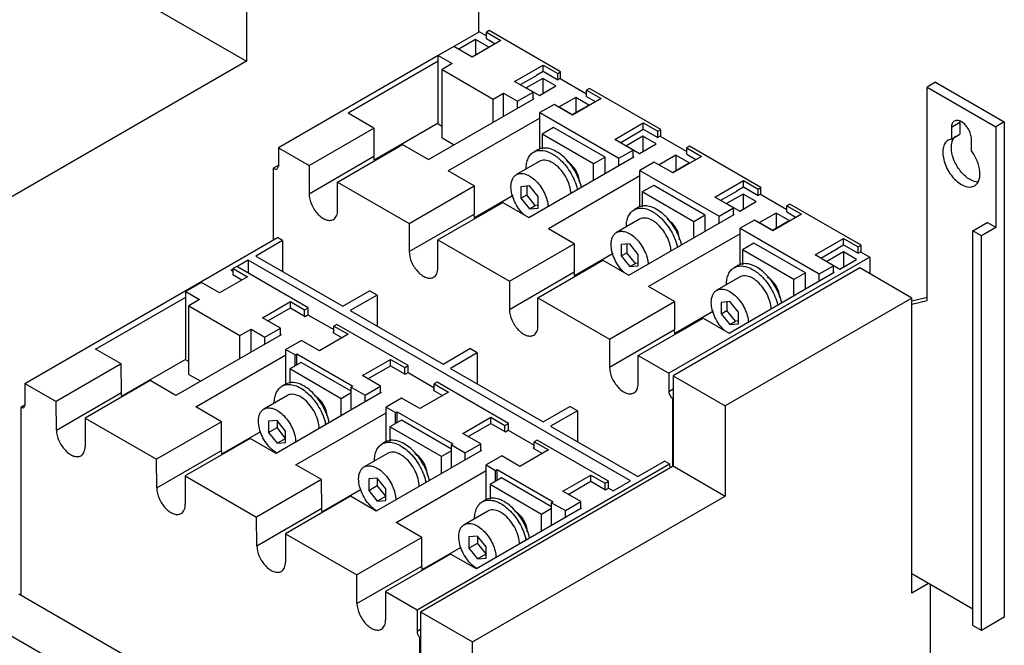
# Model space of a CAD drawing. Header units: millimetres. Extents: x 57 to 443, y 128 to 571.
# Tile 3 of 4: x 200 to 443, y 300 to 455. Entities that reach past the tile are written whole.
import ezdxf

# ---------------------------------------------------------------- set-up
doc = ezdxf.new("R2010")
doc.units = ezdxf.units.MM
doc.header["$LTSCALE"] = 45.402693
doc.layers.add('00_COMPONENTS_2', color=7, linetype='CONTINUOUS')

msp = doc.modelspace()

# ---------------------------------------------------------------- linework, layer by layer
at = {"layer": '00_COMPONENTS_2', "color": 7, "linetype": 'Continuous'}
for p, q in [((123.57, 521.14), (255.8, 444.8)), ((313.11, 494.22), (313.11, 451.93)), ((255.8, 461.13), (255.8, 444.8)), ((313.32, 452.05), (307.02, 448.41)), ((312.36, 450.15), (308.26, 447.78)), ((312.36, 450.15), (312.36, 446.4)), ((315.62, 448.27), (312.36, 450.15)), ((313.32, 452.05), (315.03, 451.06)), ((315.74, 452.37), (315.03, 451.96)), ((315.03, 450.41), (315.03, 451.96)), ((315.03, 451.96), (318.59, 449.91)), ((315.03, 450.41), (317.24, 449.13)), ((333.38, 442.18), (315.74, 452.37)), ((307.01, 448.43), (303.15, 446.2)), ((311.52, 445.82), (307.01, 448.43)), ((308.26, 447.78), (311.52, 445.91)), ((318.59, 449.91), (311.52, 445.82)), ((311.52, 445.91), (315.62, 448.27)), ((303.16, 446.19), (263.65, 423.37)), ((303.15, 429.3), (303.15, 446.2)), ((303.15, 446.2), (306.57, 444.23)), ((255.8, 444.8), (196.43, 410.53)), ((303.15, 444.83), (280.86, 431.96)), ((306.57, 444.23), (304.11, 442.75)), ((321.98, 439.78), (329.05, 443.86)), ((329.05, 442.31), (329.05, 443.86)), ((329.05, 443.86), (332.68, 441.77)), ((304.11, 425.85), (304.11, 442.75)), ((304.11, 442.75), (316.73, 435.46)), ((323.47, 439.01), (327.57, 441.37)), ((328.98, 440.56), (324.88, 438.19)), ((327.5, 441.41), (329.05, 442.31)), ((327.5, 441.33), (327.5, 441.41)), ((327.5, 441.41), (327.57, 441.37)), ((328.98, 440.56), (328.98, 436.8)), ((332.23, 438.68), (328.98, 440.56)), ((329.05, 442.31), (332.68, 440.22)), ((332.68, 441.77), (333.38, 442.18)), ((332.68, 440.22), (332.68, 441.77)), ((333.24, 440.55), (332.68, 440.22)), ((333.24, 440.55), (339.78, 436.77)), ((333.38, 440.47), (333.38, 442.18)), ((326.56, 437.14), (321.98, 439.78)), ((323.32, 439.01), (323.4, 439.05)), ((323.4, 439.05), (323.47, 439.01)), ((324.88, 438.19), (328.13, 436.31)), ((328.13, 436.31), (332.23, 438.68)), ((340.49, 438.08), (339.78, 437.67)), ((358.13, 427.89), (340.49, 438.08)), ((426.03, 439.64), (423.91, 438.42)), ((423.91, 385.67), (423.91, 438.42)), ((423.91, 438.42), (440.88, 428.62)), ((426.03, 439.64), (443, 429.84)), ((300.73, 420.49), (326.72, 435.5)), ((316.73, 435.46), (319.29, 436.89)), ((319.29, 431.21), (319.29, 436.89)), ((319.29, 436.89), (322.71, 434.91)), ((322.71, 434.91), (326.56, 437.14)), ((326.56, 435.4), (326.56, 437.14)), ((326.56, 435.59), (326.72, 435.5)), ((337.11, 435.86), (333.01, 433.49)), ((343.41, 435.58), (336.34, 431.49)), ((337.11, 435.86), (337.11, 432.11)), ((340.37, 433.98), (337.11, 435.86)), ((339.78, 436.12), (339.78, 437.67)), ((339.78, 437.67), (343.41, 435.58)), ((339.78, 436.12), (342.06, 434.8)), ((316.73, 429.73), (316.73, 435.46)), ((322.71, 433.18), (322.71, 434.91)), ((331.76, 434.14), (328.22, 432.1)), ((336.34, 431.49), (331.76, 434.14)), ((333.01, 433.49), (336.26, 431.62)), ((336.26, 431.62), (340.37, 433.98)), ((287.26, 428.27), (280.86, 431.96)), ((328.22, 430.73), (305.61, 417.68)), ((328.22, 423.1), (328.22, 432.1)), ((328.22, 432.1), (347.77, 420.81)), ((271.21, 419), (287.26, 428.27)), ((287.26, 428.27), (287.26, 421.33)), ((303.15, 429.48), (287.48, 420.43)), ((303.15, 429.3), (304.11, 428.75)), ((331.63, 428.41), (328.8, 426.78)), ((344.36, 421.06), (331.63, 428.41)), ((346.73, 425.49), (353.8, 429.58)), ((353.8, 428.02), (353.8, 429.58)), ((353.8, 429.58), (357.43, 427.48)), ((432.04, 429.64), (429.92, 428.41)), ((429.92, 428.41), (429.92, 425.54)), ((432.04, 429.64), (432.04, 426.76)), ((443, 429.84), (440.88, 428.62)), ((440.88, 428.62), (440.88, 403.71)), ((443, 429.84), (443, 307.37)), ((304.11, 425.85), (307.06, 424.15)), ((328.8, 426.78), (328.8, 423.07)), ((341.53, 419.43), (328.8, 426.78)), ((348.22, 424.72), (352.32, 427.09)), ((353.73, 426.27), (349.63, 423.9)), ((352.25, 427.13), (353.8, 428.02)), ((352.25, 427.04), (352.25, 427.13)), ((352.25, 427.13), (352.32, 427.09)), ((353.73, 426.27), (353.73, 422.51)), ((356.98, 424.39), (353.73, 426.27)), ((353.8, 428.02), (357.43, 425.93)), ((357.43, 427.48), (358.13, 427.89)), ((357.43, 425.93), (357.43, 427.48)), ((357.99, 426.26), (357.43, 425.93)), ((357.99, 426.26), (364.53, 422.48)), ((358.13, 426.18), (358.13, 427.89)), ((429.92, 425.54), (432.04, 426.76)), ((263.65, 423.37), (263.65, 418.88)), ((263.65, 423.37), (271.21, 419)), ((278.28, 414.92), (294.33, 424.19)), ((294.33, 424.19), (300.73, 420.49)), ((351.31, 422.85), (346.73, 425.49)), ((348.07, 424.72), (348.14, 424.76)), ((348.14, 424.76), (348.22, 424.72)), ((349.63, 423.9), (352.88, 422.02)), ((352.88, 422.02), (356.98, 424.39)), ((365.24, 423.79), (364.53, 423.38)), ((364.53, 421.83), (364.53, 423.38)), ((364.53, 423.38), (368.16, 421.29)), ((382.88, 413.6), (365.24, 423.79)), ((429.92, 425.54), (429.15, 425.27)), ((434.87, 422.68), (434.87, 425.56)), ((271.21, 412.06), (287.26, 421.33)), ((325.52, 406.18), (351.5, 421.19)), ((327.75, 422.93), (326.76, 422.36)), ((344.36, 421.06), (341.53, 419.43)), ((344.36, 417.06), (344.36, 421.06)), ((347.77, 420.81), (351.31, 422.85)), ((351.31, 421.07), (351.31, 422.85)), ((351.31, 421.3), (351.5, 421.19)), ((361.86, 421.57), (357.76, 419.21)), ((368.16, 421.29), (361.08, 417.21)), ((361.86, 421.57), (361.86, 417.82)), ((365.11, 419.7), (361.86, 421.57)), ((364.53, 421.83), (366.81, 420.51)), ((262.37, 418.41), (263.65, 419.15)), ((263.33, 418.19), (263.65, 418.88)), ((271.21, 419), (271.21, 412.06)), ((328.1, 420.04), (322.44, 416.77)), ((341.53, 415.43), (341.53, 419.43)), ((347.77, 419.03), (347.77, 420.81)), ((356.51, 419.85), (352.97, 417.81)), ((361.08, 417.21), (356.51, 419.85)), ((357.76, 419.21), (361.01, 417.33)), ((361.01, 417.33), (365.11, 419.7)), ((262.37, 418.41), (262.39, 400.6)), ((312.01, 413.98), (305.61, 417.68)), ((352.97, 416.44), (330.36, 403.39)), ((352.97, 408.81), (352.97, 417.81)), ((352.97, 417.81), (372.52, 406.52)), ((278.28, 407.98), (278.28, 414.92)), ((278.28, 414.92), (295.96, 404.71)), ((295.96, 404.71), (312.01, 413.98)), ((312.01, 413.98), (312.01, 407.04)), ((325.69, 413.97), (323.57, 413.78)), ((323.57, 413.78), (323.57, 410.95)), ((324.99, 413.91), (324.99, 411.77)), ((327.82, 411.33), (325.69, 413.97)), ((356.38, 414.12), (353.55, 412.49)), ((369.11, 406.78), (356.38, 414.12)), ((371.48, 411.2), (378.55, 415.29)), ((376.99, 412.84), (378.55, 413.74)), ((378.55, 413.74), (378.55, 415.29)), ((378.55, 415.29), (382.17, 413.2)), ((378.55, 413.74), (382.17, 411.64)), ((382.17, 413.2), (382.88, 413.6)), ((382.88, 411.89), (382.88, 413.6)), ((434.87, 413.74), (435.65, 414.01)), ((321.64, 411.58), (312.23, 406.15)), ((323.57, 410.95), (324.99, 411.77)), ((327.11, 409.13), (324.99, 411.77)), ((327.82, 408.5), (327.82, 411.33)), ((353.55, 412.49), (353.55, 408.78)), ((366.28, 405.14), (353.55, 412.49)), ((376.06, 408.56), (371.48, 411.2)), ((372.96, 410.43), (377.07, 412.8)), ((378.48, 411.98), (374.38, 409.61)), ((376.99, 412.84), (377.07, 412.8)), ((376.99, 412.76), (376.99, 412.84)), ((381.73, 410.1), (378.48, 411.98)), ((378.48, 411.98), (378.48, 408.22)), ((382.17, 411.64), (382.17, 413.2)), ((382.74, 411.97), (382.17, 411.64)), ((382.74, 411.97), (389.28, 408.19)), ((303.03, 400.63), (319.08, 409.9)), ((319.08, 409.9), (325.52, 406.18)), ((323.57, 410.95), (325.69, 408.31)), ((325.69, 408.31), (327.11, 409.13)), ((327.82, 409.19), (327.11, 409.13)), ((372.82, 410.43), (372.89, 410.47)), ((372.89, 410.47), (372.96, 410.43)), ((374.38, 409.61), (377.63, 407.73)), ((377.63, 407.73), (381.73, 410.1)), ((389.99, 409.5), (389.28, 409.09)), ((389.28, 407.54), (389.28, 409.09)), ((389.28, 409.09), (392.9, 407)), ((407.63, 399.31), (389.99, 409.5)), ((295.96, 397.77), (312.01, 407.04)), ((325.69, 408.31), (327.82, 408.5)), ((350.27, 391.89), (376.25, 406.9)), ((352.5, 408.64), (351.51, 408.07)), ((369.11, 406.78), (366.28, 405.14)), ((369.11, 402.77), (369.11, 406.78)), ((372.52, 406.52), (376.06, 408.56)), ((372.52, 404.74), (372.52, 406.52)), ((376.06, 406.79), (376.06, 408.56)), ((376.06, 407.01), (376.25, 406.9)), ((386.61, 407.29), (382.51, 404.92)), ((392.9, 407), (385.83, 402.92)), ((389.86, 405.41), (386.61, 407.29)), ((386.61, 407.29), (386.61, 403.53)), ((389.28, 407.54), (391.56, 406.22)), ((295.96, 404.71), (295.96, 397.77)), ((352.85, 405.75), (347.19, 402.48)), ((366.28, 401.14), (366.28, 405.14)), ((381.25, 405.56), (377.72, 403.52)), ((385.83, 402.92), (381.25, 405.56)), ((382.51, 404.92), (385.76, 403.04)), ((385.76, 403.04), (389.86, 405.41)), ((435.22, 402.9), (438.76, 404.94)), ((440.88, 403.71), (438.76, 404.94)), ((336.76, 399.69), (330.36, 403.39)), ((377.72, 402.15), (355.11, 389.1)), ((377.72, 403.52), (397.27, 392.23)), ((377.72, 394.52), (377.72, 403.52)), ((437.35, 401.67), (435.22, 402.9)), ((435.22, 305.33), (435.22, 402.9)), ((440.88, 403.71), (437.35, 401.67)), ((437.35, 304.1), (437.35, 401.67)), ((201.03, 365.17), (263.44, 401.21)), ((264.68, 400.48), (258.05, 396.66)), ((264.68, 400.48), (263.43, 401.2)), ((264.68, 400.48), (264.68, 392.83)), ((303.03, 393.69), (303.03, 400.63)), ((303.03, 400.63), (320.71, 390.43)), ((320.71, 390.43), (336.76, 399.69)), ((336.76, 399.69), (336.76, 392.75)), ((350.44, 399.68), (348.32, 399.49)), ((348.32, 399.49), (348.32, 396.67)), ((349.74, 399.62), (349.74, 397.48)), ((352.56, 397.04), (350.44, 399.68)), ((381.13, 399.84), (378.3, 398.2)), ((393.86, 392.49), (381.13, 399.84)), ((396.23, 396.92), (403.3, 401)), ((401.74, 398.55), (403.3, 399.45)), ((403.3, 401), (406.92, 398.91)), ((403.3, 399.45), (403.3, 401)), ((403.3, 399.45), (406.92, 397.36)), ((406.92, 398.91), (407.63, 399.31)), ((407.63, 397.6), (407.63, 399.31)), ((258.05, 396.66), (279.57, 384.24)), ((346.39, 397.29), (336.98, 391.86)), ((348.32, 396.67), (349.74, 397.48)), ((348.32, 396.67), (350.44, 394.03)), ((351.86, 394.84), (349.74, 397.48)), ((352.56, 394.22), (352.56, 397.04)), ((391.03, 390.85), (378.3, 398.2)), ((378.3, 398.2), (378.3, 394.49)), ((400.81, 394.27), (396.23, 396.92)), ((397.71, 396.14), (401.81, 398.51)), ((403.23, 397.69), (399.13, 395.32)), ((401.74, 398.55), (401.81, 398.51)), ((401.74, 398.47), (401.74, 398.55)), ((406.48, 395.81), (403.23, 397.69)), ((403.23, 397.69), (403.23, 393.94)), ((406.92, 397.36), (406.92, 398.91)), ((407.49, 397.68), (406.92, 397.36)), ((407.49, 397.68), (409.77, 396.37)), ((256.16, 395.61), (253.37, 394)), ((256.16, 395.61), (256.16, 392.42)), ((350.61, 341.07), (256.16, 395.61)), ((327.78, 386.34), (343.83, 395.61)), ((343.83, 395.61), (350.27, 391.89)), ((350.44, 394.03), (351.86, 394.84)), ((350.44, 394.03), (352.56, 394.22)), ((352.56, 394.91), (351.86, 394.84)), ((409.77, 396.37), (360.09, 367.69)), ((377.25, 394.35), (376.26, 393.78)), ((397.27, 392.23), (400.81, 394.27)), ((397.57, 396.14), (397.64, 396.18)), ((397.64, 396.18), (397.71, 396.14)), ((399.13, 395.32), (402.38, 393.45)), ((400.81, 392.54), (400.81, 394.27)), ((402.38, 393.45), (406.48, 395.81)), ((409.77, 396.37), (409.77, 392.28)), ((252.51, 393.5), (251.9, 393.15)), ((251.9, 393.15), (252.48, 392.81)), ((252.43, 392.09), (252.37, 392.06)), ((252.37, 392.06), (254.65, 390.74)), ((253.34, 394.05), (252.48, 393.55)), ((252.48, 392), (252.48, 393.55)), ((252.48, 393.55), (255.99, 391.52)), ((270.98, 383.86), (253.34, 394.05)), ((320.71, 383.48), (336.76, 392.75)), ((407.29, 393.71), (361.16, 367.07)), ((374.98, 377.63), (400.97, 392.63)), ((393.86, 392.49), (391.03, 390.85)), ((393.86, 388.53), (393.86, 392.49)), ((397.27, 390.5), (397.27, 392.23)), ((400.81, 392.72), (400.97, 392.63)), ((420.16, 386.28), (407.29, 393.71)), ((244.61, 390.11), (240.75, 387.88)), ((249.08, 387.53), (244.61, 390.11)), ((255.99, 391.52), (249.08, 387.53)), ((320.71, 390.43), (320.71, 383.48)), ((377.6, 391.46), (371.94, 388.2)), ((391.03, 386.89), (391.03, 390.85)), ((240.75, 370.98), (240.75, 387.88)), ((240.75, 387.88), (244.17, 385.91)), ((279.57, 384.24), (286.19, 388.06)), ((288.04, 387), (281.41, 383.17)), ((288.04, 387), (286.19, 388.06)), ((288.04, 387), (288.04, 379.34)), ((361.51, 385.4), (355.11, 389.1)), ((218.46, 373.65), (240.75, 386.52)), ((244.17, 385.91), (241.48, 384.31)), ((259.69, 381.4), (266.6, 385.4)), ((266.6, 383.84), (266.6, 385.4)), ((266.6, 385.4), (270.12, 383.36)), ((327.78, 379.4), (327.78, 386.34)), ((327.78, 386.34), (345.46, 376.14)), ((345.46, 376.14), (361.51, 385.4)), ((361.51, 385.4), (361.51, 378.46)), ((375.19, 385.39), (373.07, 385.21)), ((373.07, 385.21), (373.07, 382.38)), ((420.16, 386.28), (374.02, 359.64)), ((374.48, 385.33), (374.48, 383.19)), ((377.31, 382.76), (375.19, 385.39)), ((423.91, 386.4), (420.16, 385.54)), ((420.16, 313.35), (420.16, 386.28)), ((420.16, 384.8), (423.91, 385.67)), ((241.48, 367.41), (241.48, 384.31)), ((241.48, 384.31), (254.11, 377.02)), ((261.03, 380.63), (266.6, 383.84)), ((266.6, 383.84), (270.23, 381.75)), ((270.12, 383.36), (270.98, 383.86)), ((270.12, 381.81), (270.12, 383.36)), ((270.23, 381.75), (270.94, 382.16)), ((270.94, 382.16), (277.34, 378.47)), ((270.98, 382.16), (270.98, 383.86)), ((281.41, 383.17), (304.32, 369.95)), ((371.14, 383), (361.73, 377.57)), ((373.07, 382.38), (374.48, 383.19)), ((373.07, 382.38), (375.19, 379.74)), ((376.61, 380.55), (374.48, 383.19)), ((377.31, 379.93), (377.31, 382.76)), ((264.16, 378.82), (259.69, 381.4)), ((278.09, 379.76), (277.38, 379.35)), ((295.73, 369.57), (278.09, 379.76)), ((352.53, 372.05), (368.58, 381.32)), ((368.58, 381.32), (374.98, 377.63)), ((375.19, 379.74), (376.61, 380.55)), ((375.19, 379.74), (377.31, 379.93)), ((377.31, 380.62), (376.61, 380.55)), ((264.32, 377.18), (238.33, 362.17)), ((254.11, 377.02), (256.89, 378.57)), ((256.89, 372.89), (256.89, 378.57)), ((256.89, 378.57), (260.3, 376.6)), ((260.3, 376.6), (264.16, 378.82)), ((264.16, 377.09), (264.16, 378.82)), ((264.16, 377.27), (264.32, 377.18)), ((280.9, 377.32), (273.83, 373.24)), ((277.38, 377.92), (277.12, 377.77)), ((277.12, 377.77), (279.4, 376.45)), ((277.38, 377.62), (277.38, 379.35)), ((277.38, 379.35), (280.9, 377.32)), ((345.46, 369.2), (361.51, 378.46)), ((254.11, 371.29), (254.11, 377.02)), ((260.3, 374.86), (260.3, 376.6)), ((269.36, 375.82), (265.5, 373.59)), ((273.83, 373.24), (269.36, 375.82)), ((345.46, 376.14), (345.46, 369.2)), ((224.82, 369.98), (218.46, 373.65)), ((243.21, 359.36), (265.5, 372.23)), ((265.5, 365.05), (265.5, 373.59)), ((265.5, 373.59), (267.82, 372.26)), ((267.82, 372.26), (268.2, 372.48)), ((267.82, 369.52), (267.82, 372.26)), ((268.2, 369.74), (268.2, 372.48)), ((268.2, 372.48), (282.02, 364.5)), ((304.32, 369.95), (310.94, 373.77)), ((312.79, 372.71), (306.16, 368.88)), ((312.79, 372.71), (310.94, 373.77)), ((312.79, 372.71), (312.79, 365.06)), ((224.82, 369.98), (208.77, 360.71)), ((224.86, 362.92), (224.82, 369.98)), ((225.06, 362.11), (240.75, 371.17)), ((240.75, 370.98), (241.48, 370.56)), ((269.29, 370.38), (266.47, 368.74)), ((281.64, 363.25), (269.29, 370.38)), ((284.43, 367.11), (291.35, 371.11)), ((291.35, 369.56), (291.35, 371.11)), ((291.35, 371.11), (294.87, 369.08)), ((352.53, 372.05), (360.09, 367.69)), ((352.53, 365.11), (352.53, 372.05)), ((241.48, 367.41), (244.44, 365.7)), ((266.47, 368.74), (266.47, 365.13)), ((279.19, 361.39), (266.47, 368.74)), ((285.78, 366.34), (291.35, 369.56)), ((291.35, 369.56), (294.98, 367.46)), ((294.87, 369.08), (295.73, 369.57)), ((294.87, 367.52), (294.87, 369.08)), ((294.98, 367.46), (295.69, 367.87)), ((295.69, 367.87), (302.09, 364.18)), ((295.73, 367.87), (295.73, 369.57)), ((306.16, 368.88), (329.07, 355.66)), ((360.09, 367.69), (360.09, 363.2)), ((201.03, 365.17), (201.03, 359.84)), ((201.03, 365.17), (208.77, 360.71)), ((231.93, 365.87), (215.88, 356.6)), ((238.33, 362.17), (231.93, 365.87)), ((265.38, 364.99), (264.53, 364.5)), ((288.91, 364.53), (284.43, 367.11)), ((302.84, 365.47), (302.13, 365.06)), ((302.13, 365.06), (305.65, 363.03)), ((302.13, 363.33), (302.13, 365.06)), ((320.48, 355.29), (302.84, 365.47)), ((361.16, 367.07), (374.02, 359.64)), ((361.16, 367.07), (361.16, 344.78)), ((208.81, 353.65), (224.86, 362.92)), ((289.07, 362.89), (263.08, 347.89)), ((281.64, 362.81), (279.19, 361.39)), ((282.02, 364.5), (281.64, 364.28)), ((281.64, 358.6), (281.64, 364.28)), ((281.64, 364.28), (285.05, 362.31)), ((285.05, 362.31), (288.91, 364.53)), ((288.91, 362.8), (288.91, 364.53)), ((288.91, 362.98), (289.07, 362.89)), ((305.65, 363.03), (298.58, 358.95)), ((302.13, 363.63), (301.87, 363.48)), ((301.87, 363.48), (304.15, 362.17)), ((360.09, 363.2), (361.16, 363.81)), ((208.81, 353.65), (208.77, 360.71)), ((265.87, 362.18), (260.07, 358.83)), ((279.19, 357.19), (279.19, 361.39)), ((285.05, 360.57), (285.05, 362.31)), ((294.1, 361.53), (290.25, 359.31)), ((298.58, 358.95), (294.1, 361.53)), ((361.12, 361.51), (361.01, 361.45)), ((361.01, 361.45), (361.01, 344.86)), ((201.03, 359.84), (199.97, 359.23)), ((199.97, 359.23), (199.97, 312.8)), ((199.97, 359.23), (200.72, 359.16)), ((200.72, 359.16), (201.03, 359.84)), ((249.57, 355.68), (243.21, 359.36)), ((267.96, 345.07), (290.25, 357.94)), ((290.25, 350.76), (290.25, 359.31)), ((290.25, 359.31), (292.57, 357.97)), ((292.57, 357.97), (292.95, 358.19)), ((292.57, 355.23), (292.57, 357.97)), ((292.95, 358.19), (306.77, 350.21)), ((292.95, 355.45), (292.95, 358.19)), ((329.07, 355.66), (335.69, 359.48)), ((337.54, 358.42), (330.91, 354.59)), ((337.54, 358.42), (335.69, 359.48)), ((337.54, 358.42), (337.54, 350.77)), ((374.02, 359.64), (374.02, 337.35)), ((215.88, 356.6), (215.88, 349.6)), ((215.88, 356.6), (233.52, 346.42)), ((249.57, 355.68), (233.52, 346.42)), ((249.62, 348.63), (249.57, 355.68)), ((263.32, 356.03), (261.2, 355.84)), ((261.2, 355.84), (261.2, 353.02)), ((263.32, 356.03), (263.32, 354.24)), ((265.44, 353.39), (263.32, 356.03)), ((294.04, 356.09), (291.21, 354.45)), ((306.39, 348.96), (294.04, 356.09)), ((309.18, 352.83), (316.1, 356.82)), ((310.53, 352.05), (316.1, 355.27)), ((316.1, 356.82), (319.62, 354.79)), ((316.1, 355.27), (316.1, 356.82)), ((316.1, 355.27), (319.73, 353.17)), ((319.62, 354.79), (320.48, 355.29)), ((320.48, 353.58), (320.48, 355.29)), ((249.82, 347.82), (259.34, 353.32)), ((261.2, 353.02), (263.32, 354.24)), ((261.2, 353.02), (263.32, 350.38)), ((265.44, 351.6), (263.32, 354.24)), ((265.44, 350.57), (265.44, 353.39)), ((291.21, 354.45), (291.21, 350.84)), ((303.94, 347.11), (291.21, 354.45)), ((313.66, 350.24), (309.18, 352.83)), ((319.62, 353.24), (319.62, 354.79)), ((319.73, 353.17), (320.44, 353.58)), ((320.44, 353.58), (326.84, 349.89)), ((330.91, 354.59), (352.43, 342.17)), ((256.69, 351.58), (240.64, 342.31)), ((263.08, 347.89), (256.69, 351.58)), ((263.32, 350.38), (265.44, 351.6)), ((263.32, 350.38), (265.44, 350.57)), ((290.13, 350.7), (289.28, 350.21)), ((327.59, 351.18), (326.88, 350.77)), ((326.88, 350.77), (330.4, 348.74)), ((326.88, 349.04), (326.88, 350.77)), ((345.23, 341), (327.59, 351.18)), ((233.57, 339.36), (249.62, 348.63)), ((290.62, 347.89), (284.82, 344.55)), ((313.81, 348.6), (287.83, 333.6)), ((306.39, 348.52), (303.94, 347.11)), ((306.77, 350.21), (306.39, 349.99)), ((306.39, 349.99), (309.8, 348.02)), ((306.39, 344.31), (306.39, 349.99)), ((309.8, 348.02), (313.66, 350.24)), ((309.8, 346.28), (309.8, 348.02)), ((313.66, 348.51), (313.66, 350.24)), ((313.66, 348.69), (313.81, 348.6)), ((330.4, 348.74), (323.33, 344.66)), ((326.88, 349.34), (326.62, 349.19)), ((326.62, 349.19), (328.9, 347.88)), ((233.57, 339.36), (233.52, 346.42)), ((303.94, 342.9), (303.94, 347.11)), ((318.85, 347.24), (315, 345.02)), ((323.33, 344.66), (318.85, 347.24)), ((352.43, 342.17), (359.06, 346)), ((360.31, 345.27), (359.06, 346)), ((274.32, 341.39), (267.96, 345.07)), ((292.71, 330.78), (315, 343.65)), ((297.91, 309.25), (360.31, 345.28)), ((298.75, 308.76), (361.16, 344.78)), ((315, 345.02), (317.31, 343.68)), ((315, 336.47), (315, 345.02)), ((317.31, 343.68), (317.7, 343.9)), ((317.31, 340.95), (317.31, 343.68)), ((317.7, 343.9), (331.52, 335.92)), ((317.7, 341.17), (317.7, 343.9)), ((360.31, 345.28), (360.32, 344.3)), ((361.01, 344.86), (361.12, 344.93)), ((361.01, 344.86), (374.02, 337.35)), ((240.64, 342.31), (240.64, 335.31)), ((240.64, 342.31), (258.27, 332.13)), ((274.32, 341.39), (258.27, 332.13)), ((274.37, 334.34), (274.32, 341.39)), ((288.07, 341.74), (285.95, 341.56)), ((285.95, 341.56), (285.95, 338.73)), ((288.07, 341.74), (288.07, 339.95)), ((290.19, 339.11), (288.07, 341.74)), ((318.79, 341.8), (315.96, 340.17)), ((331.14, 334.67), (318.79, 341.8)), ((333.93, 338.54), (340.85, 342.53)), ((335.28, 337.76), (340.85, 340.98)), ((340.85, 342.53), (344.37, 340.5)), ((340.85, 340.98), (340.85, 342.53)), ((340.85, 340.98), (344.47, 338.88)), ((344.37, 340.5), (345.23, 341)), ((345.23, 339.29), (345.23, 341)), ((346.36, 338.61), (350.61, 341.07)), ((274.57, 333.53), (284.09, 339.03)), ((285.95, 338.73), (288.07, 339.95)), ((285.95, 338.73), (288.07, 336.09)), ((290.19, 337.31), (288.07, 339.95)), ((290.19, 336.28), (290.19, 339.11)), ((328.69, 332.82), (315.96, 340.17)), ((315.96, 340.17), (315.96, 336.55)), ((338.4, 335.96), (333.93, 338.54)), ((344.37, 338.95), (344.37, 340.5)), ((344.47, 338.88), (345.18, 339.29)), ((345.18, 339.29), (346.36, 338.61)), ((281.44, 337.29), (265.39, 328.02)), ((287.83, 333.6), (281.44, 337.29)), ((288.07, 336.09), (290.19, 337.31)), ((288.07, 336.09), (290.19, 336.28)), ((311.62, 301.33), (374.02, 337.35)), ((314.88, 336.41), (314.03, 335.92)), ((331.52, 335.92), (331.14, 335.7)), ((334.55, 333.73), (338.4, 335.96)), ((338.4, 334.22), (338.4, 335.96)), ((258.31, 325.07), (274.37, 334.34)), ((315.36, 333.6), (309.57, 330.26)), ((338.56, 334.31), (312.58, 319.31)), ((331.14, 334.23), (328.69, 332.82)), ((331.14, 335.7), (334.55, 333.73)), ((331.14, 330.03), (331.14, 335.7)), ((334.55, 332), (334.55, 333.73)), ((338.4, 334.4), (338.56, 334.31)), ((258.31, 325.07), (258.27, 332.13)), ((328.69, 328.61), (328.69, 332.82)), ((299.07, 327.11), (292.71, 330.78)), ((265.39, 328.02), (283.02, 317.84)), ((265.39, 328.02), (265.39, 321.02)), ((299.07, 327.11), (283.02, 317.84)), ((299.11, 320.05), (299.07, 327.11)), ((312.82, 327.46), (310.69, 327.27)), ((310.69, 327.27), (310.69, 324.44)), ((314.94, 324.82), (312.82, 327.46)), ((312.82, 327.46), (312.82, 325.66)), ((299.31, 319.24), (308.84, 324.74)), ((310.69, 324.44), (312.82, 325.66)), ((310.69, 324.44), (312.82, 321.8)), ((314.94, 323.02), (312.82, 325.66)), ((314.94, 321.99), (314.94, 324.82)), ((306.19, 323), (290.13, 313.73)), ((312.58, 319.31), (306.19, 323)), ((312.82, 321.8), (314.94, 323.02)), ((312.82, 321.8), (314.94, 321.99)), ((283.06, 310.78), (299.11, 320.05)), ((283.06, 310.78), (283.02, 317.84)), ((435.22, 309.41), (420.16, 318.1)), ((424.28, 315.73), (420.16, 313.35)), ((424.76, 242.83), (424.76, 315.45)), ((236.78, 291.55), (199.48, 313.08)), ((290.13, 313.73), (297.91, 309.25)), ((290.13, 313.73), (290.13, 306.73)), ((297.91, 309.25), (297.91, 303.91)), ((288.01, 250.54), (189.58, 307.37)), ((298.75, 308.76), (311.62, 301.33)), ((298.75, 308.76), (298.75, 135.09)), ((443, 307.37), (437.35, 304.1)), ((297.91, 303.91), (298.75, 304.4)), ((437.35, 304.1), (435.22, 305.33)), ((298.72, 302.41), (298.61, 302.35)), ((298.61, 248.25), (298.61, 302.35)), ((311.62, 127.66), (311.62, 301.33))]:
    msp.add_line(p, q, dxfattribs=at)
for centre, radius, start, end in [((433.28, 423.98), 3.31, 156.9498, 158.3357), ((325.19, 410.18), 12.68, 13.3022, 14.0198), ((325.44, 410.24), 12.43, 12.5811, 13.3023), ((349.94, 395.89), 12.68, 13.3022, 14.0198), ((350.19, 395.95), 12.43, 12.5811, 13.3023), ((374.67, 381.6), 12.71, 13.4499, 14.0194), ((374.91, 381.65), 12.46, 12.5817, 13.4509), ((263.09, 352.35), 12.55, 12.5843, 13.961), ((263.4, 352.42), 12.24, 12.0049, 12.5804), ((287.84, 338.07), 12.55, 12.5843, 13.961), ((288.14, 338.13), 12.24, 12.0049, 12.5804), ((312.59, 323.78), 12.55, 12.5843, 13.961), ((312.89, 323.85), 12.24, 12.0049, 12.5804)]:
    msp.add_arc(centre, radius, start, end, dxfattribs=at)
for points, knots in [([(430.65, 430.02), (430.41, 429.88), (430, 429.37), (429.92, 428.75), (429.92, 428.41)], [0, 0, 0, 0, 0.449166, 1, 1, 1, 1]), ([(432.4, 429.84), (432.11, 430.01), (431.53, 430.25), (430.88, 430.15), (430.65, 430.02)], [0, 0, 0, 0, 0.550833, 1, 1, 1, 1]), ([(434.87, 425.56), (434.87, 425.96), (434.72, 426.82), (434.19, 428.02), (433.41, 429.08), (432.75, 429.64), (432.4, 429.84)], [0, 0, 0, 0, 0.237254, 0.500001, 0.762748, 1, 1, 1, 1]), ([(430.24, 425.28), (430.28, 425.38), (430.46, 425.74), (430.71, 426.06), (430.93, 426.25)], [0, 0, 0, 0, 0.263818, 1, 1, 1, 1]), ([(338.53, 413.67), (338.18, 415.15), (336.96, 417.99), (334.6, 420.92), (332.34, 422.55), (330.69, 423.26), (329.11, 423.44), (328.15, 423.16), (327.75, 422.93)], [0, 0, 0, 0, 0.289608, 0.575946, 0.703674, 0.815894, 0.912905, 1, 1, 1, 1]), ([(429.15, 425.27), (428.82, 425.08), (428.23, 424.48), (427.8, 423.21), (427.77, 421.68), (428.11, 420), (428.8, 418.29), (430.07, 416.22), (431.39, 414.91), (432.4, 414.33)], [0, 0, 0, 0, 0.087104, 0.1867, 0.304249, 0.438237, 0.582928, 0.730423, 1, 1, 1, 1]), ([(434.52, 415.56), (433.71, 416.02), (432.21, 417.38), (430.64, 419.91), (429.82, 422.62), (429.92, 424.47), (430.21, 425.21)], [0, 0, 0, 0, 0.250652, 0.526817, 0.787604, 1, 1, 1, 1]), ([(287.36, 420.3), (287.35, 420.39), (287.29, 420.73), (287.26, 421.07), (287.26, 421.33)], [0, 0, 0, 0, 0.260083, 1, 1, 1, 1]), ([(324.86, 418.15), (324.86, 418.62), (324.93, 419.5), (325.29, 420.72), (325.89, 421.7), (326.46, 422.18), (326.76, 422.35)], [0, 0, 0, 0, 0.289641, 0.549111, 0.782236, 1, 1, 1, 1]), ([(327.64, 422.7), (328.07, 422.79), (329.3, 422.82), (331.34, 422.05), (332.68, 421.02), (333.35, 420.38)], [0, 0, 0, 0, 0.206466, 0.568379, 1, 1, 1, 1]), ([(435.65, 414.01), (435.89, 414.15), (436.35, 414.55), (436.79, 415.4), (437.01, 416.44), (436.99, 418.08), (436.39, 420.29), (435.45, 421.92), (434.87, 422.68)], [0, 0, 0, 0, 0.088582, 0.185025, 0.294319, 0.417792, 0.698903, 1, 1, 1, 1]), ([(331.02, 419.89), (330.53, 420.14), (329.55, 420.47), (328.5, 420.27), (328.1, 420.04)], [0, 0, 0, 0, 0.544609, 1, 1, 1, 1]), ([(332.46, 418.92), (332.35, 419.02), (331.9, 419.39), (331.4, 419.7), (331.02, 419.89)], [0, 0, 0, 0, 0.26335, 1, 1, 1, 1]), ([(335.94, 412.11), (335.87, 413.38), (335.05, 415.92), (333.46, 418.05), (332.46, 418.92)], [0, 0, 0, 0, 0.490688, 1, 1, 1, 1]), ([(333.35, 420.38), (334.35, 419.43), (336.07, 417.19), (337.16, 414.6), (337.5, 413.25)], [0, 0, 0, 0, 0.499528, 1, 1, 1, 1]), ([(338, 414.98), (338, 415.46), (337.81, 416.47), (337.17, 417.88), (336.24, 419.1), (335.45, 419.74), (335.03, 419.95)], [0, 0, 0, 0, 0.238752, 0.503117, 0.765811, 1, 1, 1, 1]), ([(262.37, 418.41), (262.52, 418.29), (262.82, 418.1), (263.21, 418.12), (263.33, 418.19)], [0, 0, 0, 0, 0.566573, 1, 1, 1, 1]), ([(321.1, 413.8), (321.1, 414.42), (321.23, 415.33), (321.83, 416.31), (322.23, 416.65), (322.44, 416.77)], [0, 0, 0, 0, 0.54777, 0.781618, 1, 1, 1, 1]), ([(322.44, 416.77), (322.76, 416.95), (323.55, 417.16), (324.82, 416.93), (326.12, 416.25), (327.85, 414.78), (329.52, 412.32), (330.22, 409.99), (330.28, 408.84)], [0, 0, 0, 0, 0.086973, 0.185916, 0.30224, 0.434878, 0.725324, 1, 1, 1, 1]), ([(324.29, 406.9), (323.33, 407.81), (321.82, 409.98), (321.1, 412.55), (321.1, 413.8)], [0, 0, 0, 0, 0.516189, 1, 1, 1, 1]), ([(432.4, 414.33), (432.61, 414.21), (433.37, 413.83), (434.26, 413.64), (434.87, 413.74)], [0, 0, 0, 0, 0.282637, 1, 1, 1, 1]), ([(436.49, 414.93), (436.33, 414.94), (435.64, 415.01), (434.98, 415.29), (434.52, 415.56)], [0, 0, 0, 0, 0.227833, 1, 1, 1, 1]), ([(271.21, 412.06), (271.21, 411.17), (271.7, 409.32), (272.97, 407.35), (274.33, 406.15), (275.36, 405.59), (276.37, 405.39), (277, 405.55), (277.25, 405.69)], [0, 0, 0, 0, 0.269896, 0.561324, 0.695464, 0.813142, 0.912854, 1, 1, 1, 1]), ([(363.28, 399.38), (362.92, 400.86), (361.71, 403.7), (359.35, 406.63), (357.09, 408.26), (355.44, 408.97), (353.86, 409.15), (352.9, 408.87), (352.5, 408.64)], [0, 0, 0, 0, 0.289608, 0.575946, 0.703674, 0.815894, 0.912905, 1, 1, 1, 1]), ([(277.25, 405.69), (277.58, 405.89), (278.17, 406.61), (278.28, 407.5), (278.28, 407.98)], [0, 0, 0, 0, 0.449158, 1, 1, 1, 1]), ([(312.11, 406.02), (312.1, 406.1), (312.04, 406.44), (312.01, 406.79), (312.01, 407.04)], [0, 0, 0, 0, 0.260083, 1, 1, 1, 1]), ([(349.61, 403.87), (349.61, 404.33), (349.68, 405.22), (350.04, 406.43), (350.64, 407.42), (351.21, 407.89), (351.51, 408.07)], [0, 0, 0, 0, 0.289641, 0.549111, 0.782236, 1, 1, 1, 1]), ([(352.39, 408.41), (352.82, 408.51), (354.05, 408.54), (356.08, 407.77), (357.43, 406.73), (358.1, 406.1)], [0, 0, 0, 0, 0.206466, 0.568379, 1, 1, 1, 1]), ([(355.77, 405.6), (355.28, 405.85), (354.3, 406.18), (353.25, 405.98), (352.85, 405.75)], [0, 0, 0, 0, 0.544609, 1, 1, 1, 1]), ([(357.21, 404.63), (357.1, 404.73), (356.65, 405.1), (356.15, 405.41), (355.77, 405.6)], [0, 0, 0, 0, 0.26335, 1, 1, 1, 1]), ([(360.69, 397.82), (360.62, 399.09), (359.8, 401.63), (358.21, 403.76), (357.21, 404.63)], [0, 0, 0, 0, 0.490688, 1, 1, 1, 1]), ([(358.1, 406.1), (359.1, 405.14), (360.81, 402.9), (361.91, 400.31), (362.25, 398.96)], [0, 0, 0, 0, 0.499528, 1, 1, 1, 1]), ([(362.75, 400.69), (362.75, 401.17), (362.56, 402.18), (361.92, 403.59), (360.99, 404.82), (360.2, 405.45), (359.78, 405.67)], [0, 0, 0, 0, 0.238752, 0.503117, 0.765811, 1, 1, 1, 1]), ([(345.85, 399.51), (345.85, 400.13), (345.98, 401.04), (346.58, 402.02), (346.98, 402.36), (347.19, 402.48)], [0, 0, 0, 0, 0.54777, 0.781618, 1, 1, 1, 1]), ([(347.19, 402.48), (347.51, 402.67), (348.29, 402.88), (349.57, 402.64), (350.87, 401.96), (352.6, 400.49), (354.27, 398.03), (354.97, 395.7), (355.03, 394.55)], [0, 0, 0, 0, 0.086973, 0.185916, 0.30224, 0.434878, 0.725324, 1, 1, 1, 1]), ([(349.04, 392.61), (348.08, 393.52), (346.57, 395.69), (345.85, 398.26), (345.85, 399.51)], [0, 0, 0, 0, 0.516189, 1, 1, 1, 1]), ([(295.96, 397.77), (295.96, 396.88), (296.45, 395.03), (297.72, 393.06), (299.08, 391.86), (300.11, 391.3), (301.12, 391.1), (301.75, 391.26), (302, 391.4)], [0, 0, 0, 0, 0.269899, 0.561341, 0.695473, 0.813144, 0.912853, 1, 1, 1, 1]), ([(377.14, 394.12), (377.57, 394.22), (378.8, 394.25), (380.83, 393.48), (382.18, 392.44), (382.85, 391.81)], [0, 0, 0, 0, 0.206466, 0.568379, 1, 1, 1, 1]), ([(388.02, 385.12), (387.66, 386.6), (386.45, 389.43), (384.08, 392.35), (381.83, 393.98), (380.18, 394.69), (378.61, 394.87), (377.65, 394.58), (377.25, 394.35)], [0, 0, 0, 0, 0.289812, 0.576079, 0.703738, 0.815903, 0.912894, 1, 1, 1, 1]), ([(302, 391.4), (302.33, 391.6), (302.92, 392.33), (303.03, 393.21), (303.03, 393.69)], [0, 0, 0, 0, 0.449153, 1, 1, 1, 1]), ([(336.86, 391.73), (336.84, 391.81), (336.79, 392.15), (336.76, 392.5), (336.76, 392.75)], [0, 0, 0, 0, 0.260083, 1, 1, 1, 1]), ([(374.36, 389.58), (374.36, 390.04), (374.43, 390.93), (374.79, 392.14), (375.39, 393.13), (375.96, 393.6), (376.26, 393.78)], [0, 0, 0, 0, 0.289641, 0.549111, 0.782236, 1, 1, 1, 1]), ([(380.52, 391.32), (380.03, 391.56), (379.05, 391.89), (377.99, 391.69), (377.6, 391.46)], [0, 0, 0, 0, 0.544609, 1, 1, 1, 1]), ([(382.85, 391.81), (383.85, 390.85), (385.56, 388.62), (386.66, 386.02), (387, 384.67)], [0, 0, 0, 0, 0.499528, 1, 1, 1, 1]), ([(381.96, 390.34), (381.84, 390.44), (381.39, 390.81), (380.9, 391.13), (380.52, 391.32)], [0, 0, 0, 0, 0.26335, 1, 1, 1, 1]), ([(385.43, 383.56), (385.36, 384.83), (384.54, 387.36), (382.95, 389.48), (381.96, 390.34)], [0, 0, 0, 0, 0.49105, 1, 1, 1, 1]), ([(387.5, 386.4), (387.5, 386.88), (387.31, 387.89), (386.67, 389.3), (385.74, 390.53), (384.95, 391.16), (384.53, 391.38)], [0, 0, 0, 0, 0.238752, 0.503117, 0.765811, 1, 1, 1, 1]), ([(370.6, 385.22), (370.6, 385.84), (370.73, 386.76), (371.33, 387.73), (371.73, 388.07), (371.94, 388.2)], [0, 0, 0, 0, 0.54777, 0.781618, 1, 1, 1, 1]), ([(371.94, 388.2), (372.26, 388.38), (373.04, 388.59), (374.31, 388.36), (375.61, 387.68), (377.34, 386.22), (379.01, 383.76), (379.71, 381.44), (379.78, 380.3)], [0, 0, 0, 0, 0.086961, 0.185839, 0.302043, 0.434547, 0.724899, 1, 1, 1, 1]), ([(373.79, 378.32), (372.82, 379.24), (371.32, 381.4), (370.6, 383.97), (370.6, 385.22)], [0, 0, 0, 0, 0.516189, 1, 1, 1, 1]), ([(320.71, 383.48), (320.71, 382.59), (321.2, 380.74), (322.47, 378.77), (323.83, 377.57), (324.86, 377.01), (325.87, 376.81), (326.49, 376.97), (326.74, 377.11)], [0, 0, 0, 0, 0.269896, 0.561324, 0.695464, 0.813142, 0.912854, 1, 1, 1, 1]), ([(326.74, 377.11), (327.08, 377.31), (327.66, 378.04), (327.78, 378.92), (327.78, 379.4)], [0, 0, 0, 0, 0.449158, 1, 1, 1, 1]), ([(361.61, 377.44), (361.59, 377.53), (361.54, 377.87), (361.51, 378.21), (361.51, 378.46)], [0, 0, 0, 0, 0.260083, 1, 1, 1, 1]), ([(345.46, 369.2), (345.46, 368.3), (345.95, 366.45), (347.22, 364.49), (348.57, 363.29), (349.61, 362.72), (350.62, 362.52), (351.24, 362.68), (351.49, 362.83)], [0, 0, 0, 0, 0.269899, 0.561341, 0.695473, 0.813144, 0.912853, 1, 1, 1, 1]), ([(265.28, 364.81), (265.71, 364.92), (266.68, 364.98), (268.17, 364.58), (269.69, 363.76), (270.63, 362.98), (271.09, 362.54)], [0, 0, 0, 0, 0.205376, 0.438318, 0.704005, 1, 1, 1, 1]), ([(276.21, 355.46), (275.89, 356.97), (274.7, 359.87), (272.33, 362.87), (270.05, 364.57), (268.37, 365.31), (266.76, 365.51), (265.78, 365.22), (265.38, 364.99)], [0, 0, 0, 0, 0.287813, 0.574751, 0.703093, 0.815792, 0.912987, 1, 1, 1, 1]), ([(351.49, 362.83), (351.83, 363.02), (352.41, 363.75), (352.53, 364.64), (352.53, 365.11)], [0, 0, 0, 0, 0.449153, 1, 1, 1, 1]), ([(224.95, 361.98), (224.94, 362.06), (224.89, 362.37), (224.86, 362.69), (224.86, 362.92)], [0, 0, 0, 0, 0.259361, 1, 1, 1, 1]), ([(262.63, 360.3), (262.63, 360.76), (262.7, 361.65), (263.06, 362.86), (263.66, 363.85), (264.23, 364.32), (264.53, 364.5)], [0, 0, 0, 0, 0.289641, 0.549111, 0.782236, 1, 1, 1, 1]), ([(268.71, 362.07), (268.23, 362.3), (267.27, 362.61), (266.25, 362.4), (265.87, 362.18)], [0, 0, 0, 0, 0.54322, 1, 1, 1, 1]), ([(271.09, 362.54), (272.11, 361.59), (273.83, 359.34), (274.93, 356.74), (275.27, 355.38)], [0, 0, 0, 0, 0.499469, 1, 1, 1, 1]), ([(360.09, 363.2), (360.09, 362.86), (360.31, 362.2), (360.74, 361.65), (361.01, 361.45)], [0, 0, 0, 0, 0.492009, 1, 1, 1, 1]), ([(270.18, 361.1), (270.06, 361.2), (269.6, 361.57), (269.1, 361.89), (268.71, 362.07)], [0, 0, 0, 0, 0.263796, 1, 1, 1, 1]), ([(273.71, 353.99), (273.7, 354.63), (273.49, 355.95), (272.51, 358.48), (271.23, 360.21), (270.18, 361.1)], [0, 0, 0, 0, 0.233219, 0.489741, 1, 1, 1, 1]), ([(275.66, 357.06), (275.66, 357.55), (275.46, 358.59), (274.79, 360.03), (273.83, 361.27), (273.01, 361.89), (272.58, 362.09)], [0, 0, 0, 0, 0.240086, 0.505865, 0.768458, 1, 1, 1, 1]), ([(258.72, 355.86), (258.72, 356.48), (258.85, 357.39), (259.45, 358.37), (259.85, 358.71), (260.07, 358.83)], [0, 0, 0, 0, 0.54777, 0.781618, 1, 1, 1, 1]), ([(260.07, 358.83), (260.39, 359.02), (261.2, 359.23), (262.5, 358.97), (263.83, 358.26), (265.11, 357.14), (266.25, 355.7), (267.41, 353.59), (267.9, 351.81), (267.91, 350.65)], [0, 0, 0, 0, 0.086992, 0.186373, 0.303538, 0.437109, 0.581513, 0.729031, 1, 1, 1, 1]), ([(261.92, 348.96), (260.95, 349.87), (259.45, 352.04), (258.72, 354.61), (258.72, 355.86)], [0, 0, 0, 0, 0.516189, 1, 1, 1, 1]), ([(208.81, 353.65), (208.81, 352.76), (209.31, 350.91), (210.58, 348.96), (211.94, 347.76), (212.96, 347.2), (213.97, 347), (214.6, 347.17), (214.84, 347.31)], [0, 0, 0, 0, 0.270418, 0.561758, 0.695728, 0.81325, 0.912874, 1, 1, 1, 1]), ([(290.03, 350.52), (290.46, 350.64), (291.43, 350.69), (292.92, 350.29), (294.43, 349.47), (295.38, 348.7), (295.84, 348.26)], [0, 0, 0, 0, 0.205376, 0.438318, 0.704005, 1, 1, 1, 1]), ([(300.96, 341.17), (300.64, 342.68), (299.45, 345.58), (297.08, 348.59), (294.8, 350.28), (293.12, 351.02), (291.51, 351.22), (290.53, 350.93), (290.13, 350.7)], [0, 0, 0, 0, 0.287813, 0.574751, 0.703093, 0.815792, 0.912987, 1, 1, 1, 1]), ([(214.84, 347.31), (215.18, 347.5), (215.76, 348.23), (215.88, 349.12), (215.88, 349.6)], [0, 0, 0, 0, 0.449154, 1, 1, 1, 1]), ([(249.71, 347.68), (249.69, 347.76), (249.64, 348.08), (249.62, 348.39), (249.62, 348.63)], [0, 0, 0, 0, 0.259361, 1, 1, 1, 1]), ([(263.25, 347.94), (263.14, 348), (262.66, 348.31), (262.23, 348.66), (261.92, 348.96)], [0, 0, 0, 0, 0.238631, 1, 1, 1, 1]), ([(287.38, 346.01), (287.38, 346.47), (287.45, 347.36), (287.81, 348.57), (288.41, 349.56), (288.98, 350.03), (289.28, 350.21)], [0, 0, 0, 0, 0.289641, 0.549111, 0.782236, 1, 1, 1, 1]), ([(293.46, 347.78), (292.98, 348.01), (292.02, 348.32), (291, 348.12), (290.62, 347.89)], [0, 0, 0, 0, 0.54322, 1, 1, 1, 1]), ([(295.84, 348.26), (296.86, 347.3), (298.58, 345.05), (299.68, 342.45), (300.02, 341.09)], [0, 0, 0, 0, 0.499469, 1, 1, 1, 1]), ([(294.93, 346.82), (294.81, 346.92), (294.35, 347.28), (293.85, 347.6), (293.46, 347.78)], [0, 0, 0, 0, 0.263796, 1, 1, 1, 1]), ([(298.46, 339.71), (298.45, 340.34), (298.24, 341.66), (297.25, 344.19), (295.98, 345.92), (294.93, 346.82)], [0, 0, 0, 0, 0.233219, 0.489741, 1, 1, 1, 1]), ([(300.41, 342.77), (300.41, 343.27), (300.21, 344.3), (299.54, 345.74), (298.58, 346.98), (297.76, 347.6), (297.33, 347.8)], [0, 0, 0, 0, 0.240086, 0.505865, 0.768458, 1, 1, 1, 1]), ([(283.47, 341.57), (283.47, 342.19), (283.6, 343.1), (284.2, 344.08), (284.6, 344.42), (284.82, 344.55)], [0, 0, 0, 0, 0.54777, 0.781618, 1, 1, 1, 1]), ([(284.82, 344.55), (285.14, 344.73), (285.95, 344.94), (287.25, 344.69), (288.58, 343.97), (289.86, 342.85), (290.99, 341.41), (292.15, 339.3), (292.64, 337.52), (292.66, 336.36)], [0, 0, 0, 0, 0.086992, 0.186373, 0.303538, 0.437109, 0.581513, 0.729031, 1, 1, 1, 1]), ([(286.67, 334.67), (285.7, 335.59), (284.2, 337.75), (283.47, 340.32), (283.47, 341.57)], [0, 0, 0, 0, 0.516189, 1, 1, 1, 1]), ([(233.57, 339.36), (233.57, 338.47), (234.07, 336.62), (235.34, 334.66), (236.69, 333.47), (237.72, 332.91), (238.73, 332.71), (239.35, 332.87), (239.6, 333.02)], [0, 0, 0, 0, 0.270418, 0.561758, 0.695728, 0.81325, 0.912874, 1, 1, 1, 1]), ([(312.13, 331.72), (312.13, 332.19), (312.2, 333.07), (312.55, 334.28), (313.16, 335.27), (313.72, 335.75), (314.03, 335.92)], [0, 0, 0, 0, 0.289641, 0.549111, 0.782236, 1, 1, 1, 1]), ([(314.78, 336.23), (315.21, 336.35), (316.18, 336.4), (317.66, 336), (319.18, 335.18), (320.13, 334.41), (320.59, 333.97)], [0, 0, 0, 0, 0.205376, 0.438318, 0.704005, 1, 1, 1, 1]), ([(325.71, 326.88), (325.39, 328.39), (324.2, 331.29), (321.83, 334.3), (319.54, 335.99), (317.87, 336.73), (316.26, 336.93), (315.28, 336.64), (314.88, 336.41)], [0, 0, 0, 0, 0.287813, 0.574751, 0.703093, 0.815792, 0.912987, 1, 1, 1, 1]), ([(239.6, 333.02), (239.94, 333.21), (240.52, 333.94), (240.64, 334.83), (240.64, 335.31)], [0, 0, 0, 0, 0.449154, 1, 1, 1, 1]), ([(274.46, 333.4), (274.44, 333.48), (274.39, 333.79), (274.37, 334.1), (274.37, 334.34)], [0, 0, 0, 0, 0.259361, 1, 1, 1, 1]), ([(288, 333.65), (287.89, 333.72), (287.41, 334.02), (286.98, 334.38), (286.67, 334.67)], [0, 0, 0, 0, 0.238631, 1, 1, 1, 1]), ([(318.21, 333.49), (317.73, 333.72), (316.77, 334.03), (315.75, 333.83), (315.36, 333.6)], [0, 0, 0, 0, 0.54322, 1, 1, 1, 1]), ([(319.67, 332.53), (319.56, 332.63), (319.1, 332.99), (318.6, 333.31), (318.21, 333.49)], [0, 0, 0, 0, 0.263796, 1, 1, 1, 1]), ([(320.59, 333.97), (321.6, 333.01), (323.33, 330.77), (324.43, 328.16), (324.77, 326.8)], [0, 0, 0, 0, 0.499469, 1, 1, 1, 1]), ([(325.15, 328.49), (325.15, 328.98), (324.96, 330.01), (324.29, 331.45), (323.33, 332.69), (322.51, 333.31), (322.08, 333.52)], [0, 0, 0, 0, 0.240086, 0.505865, 0.768458, 1, 1, 1, 1]), ([(323.21, 325.42), (323.2, 326.05), (322.98, 327.37), (322, 329.9), (320.73, 331.63), (319.67, 332.53)], [0, 0, 0, 0, 0.233219, 0.489741, 1, 1, 1, 1]), ([(308.22, 327.28), (308.22, 327.9), (308.35, 328.82), (308.95, 329.8), (309.35, 330.13), (309.57, 330.26)], [0, 0, 0, 0, 0.54777, 0.781618, 1, 1, 1, 1]), ([(309.57, 330.26), (309.89, 330.44), (310.7, 330.65), (312, 330.4), (313.33, 329.68), (314.61, 328.56), (315.74, 327.12), (316.9, 325.01), (317.39, 323.23), (317.41, 322.07)], [0, 0, 0, 0, 0.086992, 0.186373, 0.303538, 0.437109, 0.581513, 0.729031, 1, 1, 1, 1]), ([(311.42, 320.38), (310.45, 321.3), (308.95, 323.46), (308.22, 326.03), (308.22, 327.28)], [0, 0, 0, 0, 0.516189, 1, 1, 1, 1]), ([(258.31, 325.07), (258.32, 324.18), (258.82, 322.33), (260.09, 320.38), (261.44, 319.18), (262.47, 318.62), (263.48, 318.42), (264.1, 318.59), (264.35, 318.73)], [0, 0, 0, 0, 0.270418, 0.561758, 0.695728, 0.81325, 0.912874, 1, 1, 1, 1]), ([(264.35, 318.73), (264.69, 318.92), (265.27, 319.65), (265.39, 320.54), (265.39, 321.02)], [0, 0, 0, 0, 0.449154, 1, 1, 1, 1]), ([(299.2, 319.11), (299.19, 319.19), (299.14, 319.5), (299.12, 319.82), (299.11, 320.05)], [0, 0, 0, 0, 0.259361, 1, 1, 1, 1]), ([(312.75, 319.36), (312.63, 319.43), (312.16, 319.73), (311.73, 320.09), (311.42, 320.38)], [0, 0, 0, 0, 0.238631, 1, 1, 1, 1]), ([(283.06, 310.78), (283.07, 309.89), (283.56, 308.05), (284.84, 306.09), (286.19, 304.89), (287.22, 304.34), (288.22, 304.14), (288.85, 304.3), (289.1, 304.44)], [0, 0, 0, 0, 0.270418, 0.561758, 0.695728, 0.81325, 0.912874, 1, 1, 1, 1]), ([(289.1, 304.44), (289.44, 304.64), (290.02, 305.36), (290.13, 306.25), (290.13, 306.73)], [0, 0, 0, 0, 0.449154, 1, 1, 1, 1]), ([(297.91, 303.91), (297.91, 303.63), (298.06, 303.05), (298.4, 302.56), (298.61, 302.35)], [0, 0, 0, 0, 0.482605, 1, 1, 1, 1])]:
    msp.add_open_spline(points, degree=3, knots=knots, dxfattribs=at)
for points in [[(432.04, 429.64), (432.04, 429.75), (432.05, 429.87), (432.06, 429.98)], [(326.76, 422.35), (327.04, 422.51), (327.33, 422.63), (327.64, 422.7)], [(351.51, 408.07), (351.78, 408.22), (352.08, 408.34), (352.39, 408.41)], [(376.26, 393.78), (376.53, 393.94), (376.83, 394.05), (377.14, 394.12)], [(264.53, 364.5), (264.76, 364.63), (265.02, 364.74), (265.28, 364.81)], [(289.28, 350.21), (289.51, 350.35), (289.77, 350.45), (290.03, 350.52)], [(314.03, 335.92), (314.26, 336.06), (314.52, 336.16), (314.78, 336.23)]]:
    msp.add_open_spline(points, degree=3, dxfattribs=at)

doc.saveas('drawing.dxf')
